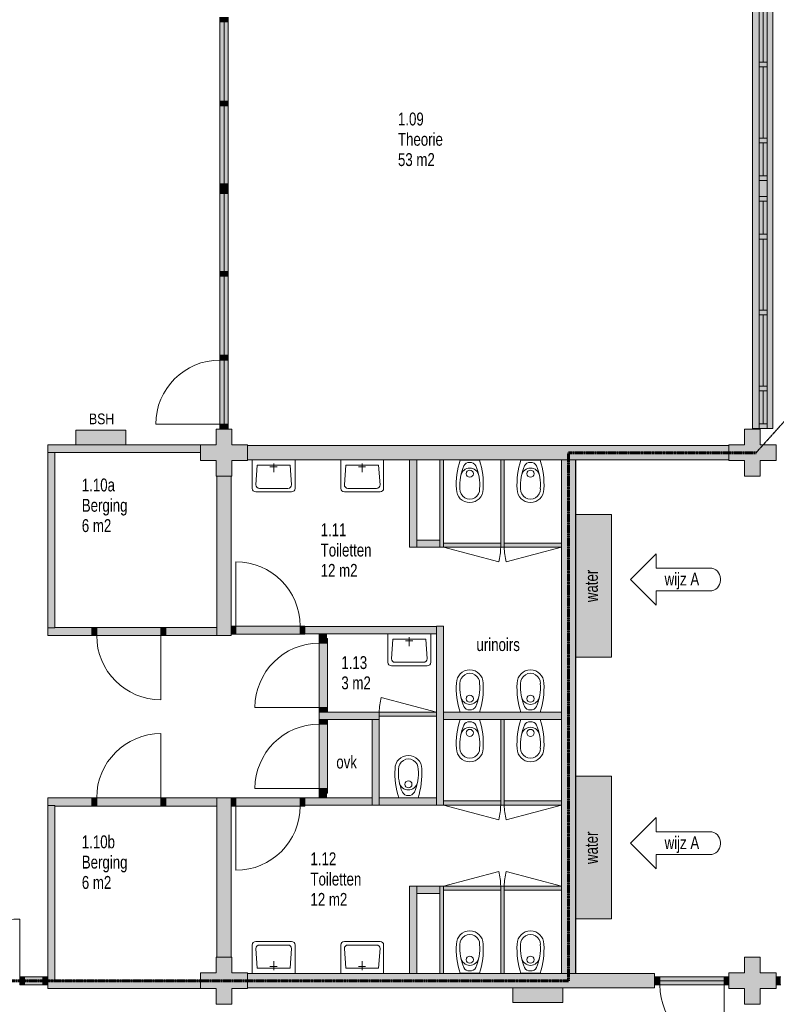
# Model space of a CAD drawing. Header units: millimetres. Extents: x 73705 to 433105, y 109410 to 279410.
# Tile 58 of 90: x 255219 to 265815, y 234235 to 248032. Entities that reach past the tile are written whole.
import ezdxf

# ---------------------------------------------------------------- set-up
doc = ezdxf.new("R2010")
doc.units = ezdxf.units.MM
doc.linetypes.add('brand  WBDBO 30 min', pattern=[11, 4, -1, 2, -1, 2, -1])
for name, color, linetype, lineweight in [('A-DETL', 90, 'Continuous', 9), ('A-DETL-GENF', 92, 'Continuous', 9), ('A-DETL-THIN', 151, 'Continuous', 9), ('G-ANNO-TEXT', 231, 'Continuous', 9)]:
    doc.layers.add(name, color=color, linetype=linetype, lineweight=lineweight)
doc.styles.add('Arial Narrow', font='ARIALN.TTF', dxfattribs={"width": 0.9, "height": 180})
doc.styles.add('Arial Narrow_1', font='ARIALN.TTF', dxfattribs={"height": 150})
doc.styles.add('Arial Narrow_B', font='ARIALN.TTF', dxfattribs={"width": 0.9, "height": 180})

msp = doc.modelspace()

# ---------------------------------------------------------------- hatches: boundary and pattern name
at = {"layer": 'A-DETL-GENF'}
for color, points in [(7, [(265591.1, 242302.5), (265767.1, 242302.5), (265767.1, 249028.9), (265481.1, 249028.9), (265481.1, 242302.5), (265573.1, 242302.5)]), (7, [(258138.1, 248001), (258138.1, 248068), (258024.1, 248068), (258024.1, 248001)]), (7, [(258138.1, 246891.7), (258138.1, 248001), (258024.1, 248001), (258024.1, 246891.7)]), (7, [(258138.1, 246824.7), (258138.1, 246891.7), (258024.1, 246891.7), (258024.1, 246824.7)]), (7, [(258138.1, 245732), (258138.1, 246824.7), (258024.1, 246824.7), (258024.1, 245732)]), (7, [(258024.1, 245665), (258138.1, 245665), (258138.1, 245732), (258024.1, 245732)]), (7, [(258138.1, 245598), (258138.1, 245665), (258024.1, 245665), (258024.1, 245598)]), (7, [(258138.1, 244505.4), (258138.1, 245598), (258024.1, 245598), (258024.1, 244505.4)]), (7, [(258138.1, 244438.4), (258138.1, 244505.4), (258024.1, 244505.4), (258024.1, 244438.4)]), (7, [(258138.1, 243329), (258138.1, 244438.4), (258024.1, 244438.4), (258024.1, 243329)]), (7, [(258024.1, 243262), (258138.1, 243262), (258138.1, 243329), (258024.1, 243329)]), (7, [(258024.1, 242362), (258138.1, 242362), (258138.1, 243262), (258024.1, 243262)]), (254, [(256707.2, 242075), (256707.2, 242280), (256007.2, 242280), (256007.2, 242075)]), (7, [(258179.8, 241635), (258191.1, 241635), (258191.1, 241855), (258411.1, 241855), (258411.1, 242075), (258191.1, 242075), (258191.1, 242295), (257971.1, 242295), (257971.1, 242075), (257751.1, 242075), (257751.1, 241855), (257971.1, 241855), (257971.1, 241635), (258179.8, 241635.5)]), (7, [(258024.1, 242295), (258138.1, 242295), (258138.1, 242362), (258024.1, 242362)]), (7, [(265591.1, 241635), (265591.1, 241855), (265811.1, 241855), (265811.1, 242075), (265591.1, 242075), (265591.1, 242295), (265371.1, 242295), (265371.1, 242075), (265151.1, 242075), (265151.1, 241855), (265371.1, 241855), (265371.1, 241635)]), (7, [(265687.1, 242301.5), (265687.1, 242302.5), (265591.1, 242301.5)]), (7, [(255711.1, 241965), (257751.1, 241965), (257751.1, 242075), (255611.1, 242075), (255611.1, 241965)]), (7, [(260679.8, 241864.5), (265151.1, 241864.5), (265151.1, 242064.5), (258411.1, 242064.5), (258411.1, 241864.5), (259587.2, 241864.5)]), (7, [(255611.1, 239510), (255711.1, 239510), (255711.1, 241965), (255611.1, 241965), (255611.1, 239517)]), (7, [(260679.8, 240640), (260779.8, 240640), (260779.8, 241864.5), (260679.8, 241864.5), (260679.8, 240740)]), (7, [(261154.8, 240640), (261154.8, 241864.5), (261104.8, 241864.5), (261104.8, 240640)]), (7, [(261954.8, 240640), (262004.8, 240640), (262004.8, 241864.5), (261954.8, 241864.5), (261954.8, 240697)]), (7, [(262804.8, 234665), (263004.8, 234665.5), (263004.8, 241865), (262804.8, 241864.5), (262804.8, 234675)]), (7, [(263004.8, 234665.5), (263006.1, 234665.5), (263006.1, 241865), (263004.8, 241864.5), (263004.8, 234675)]), (7, [(257981.1, 239403), (258179.8, 239403), (258179.8, 241635.5), (257981.1, 241635), (257981.1, 239420.5)]), (7, [(263506.1, 239100), (263506.1, 241100), (263006.1, 241100), (263006.1, 239100)]), (7, [(261054.8, 240640), (261104.8, 240640), (261104.8, 240740), (260779.8, 240740), (260779.8, 240640)]), (7, [(261954.8, 240640), (261954.8, 240697), (261154.8, 240697), (261154.8, 240640)]), (7, [(262804.8, 240640), (262804.8, 240697), (262004.8, 240697), (262004.8, 240640)]), (7, [(256297.1, 239403), (256297.1, 239517), (256230.1, 239517), (256230.1, 239403)]), (7, [(257197.1, 239403), (257197.1, 239517), (256297.1, 239517), (256297.1, 239403)]), (7, [(257264.1, 239403), (257264.1, 239517), (257197.1, 239517), (257197.1, 239403)]), (7, [(258179.8, 239420.5), (258246.8, 239420.5), (258246.8, 239534.5), (258179.8, 239534.5)]), (7, [(259146.8, 239420.5), (259146.8, 239534.5), (258246.8, 239534.5), (258246.8, 239420.5)]), (7, [(259146.8, 239420.5), (259213.8, 239420.5), (259213.8, 239534.5), (259146.8, 239534.5), (259146.8, 239427.5)]), (7, [(259513.8, 239427.5), (261054.8, 239427.5), (261054.8, 239527.5), (259213.8, 239527.5), (259213.8, 239427.5), (259413.8, 239427.5)]), (7, [(261154.8, 237027.5), (261154.8, 239534.5), (261054.8, 239534.5), (261054.8, 237027.5)]), (7, [(259413.8, 239361.5), (259513.8, 239361.5), (259513.8, 239427.5), (259413.8, 239427.5), (259413.8, 239420.5)]), (7, [(259513.8, 239294.5), (259527.8, 239294.5), (259527.8, 239361.5), (259413.8, 239361.5), (259413.8, 239294.5)]), (7, [(259527.8, 238394.5), (259527.8, 239294.5), (259413.8, 239294.5), (259413.8, 238394.5)]), (7, [(259527.8, 238327.5), (259527.8, 238394.5), (259413.8, 238394.5), (259413.8, 238327.5)]), (7, [(259527.8, 238227.5), (260254.8, 238227.5), (260254.8, 238327.5), (259413.8, 238327.5), (259413.8, 238227.5), (259513.8, 238227.5)]), (7, [(261054.8, 238270.5), (261054.8, 238327.5), (260254.8, 238327.5), (260254.8, 238270.5)]), (7, [(262804.8, 238227.5), (262804.8, 238327.5), (261154.8, 238327.5), (261154.8, 238227.5), (262004.8, 238227.5)]), (7, [(259413.8, 238160.5), (259527.8, 238160.5), (259527.8, 238227.5), (259413.8, 238227.5)]), (7, [(259513.8, 237260.5), (259527.8, 237260.5), (259527.8, 238160.5), (259413.8, 238160.5), (259413.8, 237260.5)]), (7, [(260254.8, 237027.5), (260254.8, 238227.5), (260154.8, 238227.5), (260154.8, 237027.5)]), (7, [(262004.8, 237027.5), (262004.8, 238227.5), (261954.8, 238227.5), (261954.8, 237027.5)]), (7, [(263506.1, 235430.5), (263506.1, 237430.5), (263006.1, 237430.5), (263006.1, 235430.5)]), (7, [(259413.8, 237193.5), (259527.8, 237193.5), (259527.8, 237260.5), (259413.8, 237260.5)]), (7, [(259513.8, 237127.5), (259513.8, 237193.5), (259413.8, 237193.5), (259413.8, 237127.5)]), (7, [(256297.1, 237013.5), (256297.1, 237127.5), (256230.1, 237127.5), (256230.1, 237013.5)]), (7, [(257197.1, 237013.5), (257197.1, 237127.5), (256297.1, 237127.5), (256297.1, 237013.5)]), (7, [(257264.1, 237013.5), (257264.1, 237127.5), (257197.1, 237127.5), (257197.1, 237013.5)]), (7, [(257981.1, 234895), (258179.8, 234895), (258179.8, 237127.5), (257981.1, 237127.5), (257981.1, 237013.5)]), (7, [(258191.1, 237013.5), (258246.8, 237013.5), (258246.8, 237127.5), (258179.8, 237127.5), (258179.8, 237013.5)]), (7, [(259146.8, 237013.5), (259146.8, 237127.5), (258246.8, 237127.5), (258246.8, 237013.5)]), (7, [(259213.8, 237013.5), (259213.8, 237127.5), (259146.8, 237127.5), (259146.8, 237013.5)]), (7, [(261954.8, 237027.5), (261954.8, 237084.5), (261154.8, 237084.5), (261154.8, 237027.5)]), (7, [(262804.8, 237027.5), (262804.8, 237084.5), (262004.8, 237084.5), (262004.8, 237027.5)]), (7, [(255611.1, 234565.5), (255711.1, 234565.5), (255711.1, 237020.5), (255611.1, 237020.5), (255611.1, 234622)]), (7, [(260679.8, 234665.5), (260779.8, 234665.5), (260779.8, 235890), (260679.8, 235890), (260679.8, 234675)]), (7, [(261054.8, 235790), (261104.8, 235790), (261104.8, 235890), (260779.8, 235890), (260779.8, 235790)]), (7, [(261104.8, 234665.5), (261154.8, 234665.5), (261154.8, 235890), (261104.8, 235890), (261104.8, 234675)]), (7, [(261954.8, 235833), (261954.8, 235890), (261154.8, 235890), (261154.8, 235833)]), (7, [(261954.8, 234665.5), (262004.8, 234665.5), (262004.8, 235890), (261954.8, 235890), (261954.8, 234675)]), (7, [(262804.8, 235833), (262804.8, 235890), (262004.8, 235890), (262004.8, 235833)]), (7, [(258191.1, 234235), (258191.1, 234455), (258411.1, 234455), (258411.1, 234675), (258191.1, 234675), (258191.1, 234895), (257971.1, 234895), (257971.1, 234675), (257751.1, 234675), (257751.1, 234455), (257971.1, 234455), (257971.1, 234235)]), (7, [(265591.1, 234235), (265591.1, 234455), (265811.1, 234455), (265811.1, 234675), (265591.1, 234675), (265591.1, 234895), (265371.1, 234895), (265371.1, 234675), (265151.1, 234675), (265151.1, 234455), (265371.1, 234455), (265371.1, 234235), (265538.6, 234235)]), (7, [(255286.2, 234508), (255286.2, 234622), (255219.2, 234622), (255219.2, 234508)]), (7, [(255286.2, 234508), (255544.1, 234508), (255544.1, 234622), (255286.2, 234622), (255286.2, 234565.5)]), (7, [(255611.1, 234508), (255611.1, 234622), (255544.1, 234622), (255544.1, 234508)]), (7, [(257751.1, 234455.5), (257751.1, 234565.5), (255611.1, 234565.5), (255611.1, 234455.5), (255711.1, 234455.5)]), (7, [(264109.1, 234464.5), (264109.1, 234664.5), (258411.1, 234664.5), (258411.1, 234464.5), (262827.2, 234464.5)]), (7, [(264184.1, 234508), (264184.1, 234622), (264117.1, 234622), (264117.1, 234508)]), (7, [(265084.1, 234508), (265084.1, 234622), (264184.1, 234622), (264184.1, 234508)]), (7, [(265151.1, 234508), (265151.1, 234622), (265084.1, 234622), (265084.1, 234508)]), (7, [(265878.1, 234508), (265878.1, 234622), (265811.1, 234622), (265811.1, 234508)]), (254, [(262127.2, 234259.5), (262827.2, 234259.5), (262827.2, 234464.5), (262127.2, 234464.5), (262127.2, 234455)])]:
    msp.add_hatch(color=color, dxfattribs=at).paths.add_polyline_path(points)
h = msp.add_hatch(color=7, dxfattribs=at)
h.paths.add_polyline_path([(255711.1, 239403), (256230.1, 239403), (256230.1, 239517), (255711.1, 239517), (255711.1, 239510), (255611.1, 239510), (255611.1, 239403)])
h.paths.add_polyline_path([(257264.1, 239403), (257981.1, 239403), (257981.1, 239517), (257264.1, 239517)])
h = msp.add_hatch(color=7, dxfattribs=at)
h.paths.add_polyline_path([(255711.1, 237013.5), (256230.1, 237013.5), (256230.1, 237127.5), (255611.1, 237127.5), (255611.1, 237020.5), (255711.1, 237020.5)])
h.paths.add_polyline_path([(257264.1, 237013.5), (257981.1, 237013.5), (257981.1, 237127.5), (257264.1, 237127.5)])
h = msp.add_hatch(color=7, dxfattribs=at)
h.paths.add_polyline_path([(259587.2, 237027.5), (260154.8, 237027.5), (260154.8, 237127.5), (259213.8, 237127.5), (259213.8, 237027.5), (259513.8, 237027.5)])
h.paths.add_polyline_path([(261054.8, 237027.5), (261054.8, 237127.5), (260254.8, 237127.5), (260254.8, 237027.5)])

# ---------------------------------------------------------------- linework, layer by layer
at = {"layer": 'A-DETL'}
for p, q in [((265481.1, 249028.9), (265481.1, 242302.5)), ((265767.1, 242302.5), (265767.1, 249028.9)), ((265573.1, 248433), (265573.1, 247436)), ((265687.1, 247436), (265687.1, 248433)), ((265687.1, 247436.7), (265573.1, 247436.7)), ((265573.1, 247436.7), (265573.1, 247369.7)), ((265573.1, 247436), (265687.1, 247436)), ((265687.1, 247369.7), (265687.1, 247436.7)), ((265573.1, 247369.7), (265687.1, 247369.7)), ((265687.1, 247369.7), (265573.1, 247369.7)), ((265573.1, 247369.7), (265573.1, 246372.7)), ((265687.1, 246372.7), (265687.1, 247369.7)), ((265573.1, 246372.7), (265687.1, 246372.7)), ((265687.1, 246372.7), (265573.1, 246372.7)), ((265573.1, 246372.7), (265573.1, 246305.7)), ((265573.1, 246305.7), (265687.1, 246305.7)), ((265687.1, 246305.7), (265573.1, 246305.7)), ((265573.1, 246305.7), (265573.1, 245843.9)), ((265687.1, 246305.7), (265687.1, 246372.7)), ((265687.1, 245843.9), (265687.1, 246305.7)), ((265687.1, 245843.9), (265573.1, 245843.9)), ((265573.1, 245843.9), (265573.1, 245776.9)), ((265573.1, 245843.9), (265687.1, 245843.9)), ((265573.1, 245776.9), (265687.1, 245776.9)), ((265687.1, 245776.9), (265573.1, 245776.9)), ((265573.1, 245776.9), (265573.1, 245552.2)), ((265687.1, 245776.9), (265687.1, 245843.9)), ((265687.1, 245552.2), (265687.1, 245776.9)), ((265687.1, 245553.5), (265573.1, 245553.5)), ((265573.1, 245553.5), (265573.1, 245486.5)), ((265573.1, 245552.2), (265687.1, 245552.2)), ((265573.1, 245486.5), (265687.1, 245486.5)), ((265687.1, 245486.5), (265573.1, 245486.5)), ((265573.1, 245486.5), (265573.1, 245024.7)), ((265687.1, 245486.5), (265687.1, 245553.5)), ((265687.1, 245024.7), (265687.1, 245486.5)), ((265687.1, 245024.7), (265573.1, 245024.7)), ((265573.1, 245024.7), (265573.1, 244957.7)), ((265573.1, 245024.7), (265687.1, 245024.7)), ((265687.1, 244957.7), (265573.1, 244957.7)), ((265573.1, 244957.7), (265573.1, 243960.7)), ((265573.1, 244957.7), (265687.1, 244957.7)), ((265687.1, 244957.7), (265687.1, 245024.7)), ((265687.1, 243960.7), (265687.1, 244957.7)), ((265687.1, 243960.7), (265573.1, 243960.7)), ((265573.1, 243960.7), (265573.1, 243893.7)), ((265573.1, 243960.7), (265687.1, 243960.7)), ((265687.1, 243893.7), (265687.1, 243960.7)), ((265687.1, 243894.4), (265573.1, 243894.4)), ((265573.1, 243894.4), (265573.1, 242897.4)), ((265573.1, 243893.7), (265687.1, 243893.7)), ((265687.1, 242897.4), (265687.1, 243894.4)), ((265573.1, 242897.4), (265687.1, 242897.4)), ((265687.1, 242897.4), (265573.1, 242897.4)), ((265573.1, 242897.4), (265573.1, 242830.4)), ((265573.1, 242830.4), (265687.1, 242830.4)), ((265687.1, 242830.4), (265573.1, 242830.4)), ((265573.1, 242830.4), (265573.1, 242368.5)), ((265687.1, 242830.4), (265687.1, 242897.4)), ((265687.1, 242368.5), (265687.1, 242830.4)), ((256707.2, 242280), (256007.2, 242280)), ((256007.2, 242280), (256007.2, 242075)), ((256707.2, 242075), (256707.2, 242280)), ((265481.1, 242302.5), (265767.1, 242302.5)), ((265687.1, 242368.5), (265573.1, 242368.5)), ((265573.1, 242368.5), (265573.1, 242301.5)), ((265573.1, 242368.5), (265687.1, 242368.5)), ((265573.1, 242301.5), (265687.1, 242301.5)), ((265687.1, 242301.5), (265687.1, 242368.5)), ((256007.2, 242075), (256707.2, 242075)), ((258475.9, 241864.5), (258475.9, 241464.5)), ((258475.9, 241864.5), (259075.9, 241864.5)), ((259075.9, 241464.5), (259075.9, 241864.5)), ((259715.9, 241864.5), (259715.9, 241464.5)), ((259715.9, 241864.5), (260315.9, 241864.5)), ((260315.9, 241464.5), (260315.9, 241864.5)), ((261387.5, 241860), (261657.5, 241860)), ((262237.5, 241860), (262507.5, 241860)), ((258546.9, 241789.5), (258525.9, 241514.5)), ((259004.9, 241789.5), (258546.9, 241789.5)), ((258822.9, 241764.5), (258722.9, 241764.5)), ((258775.9, 241814.5), (258775.9, 241689.5)), ((259004.9, 241789.5), (259025.9, 241514.5)), ((259786.9, 241789.5), (259765.9, 241514.5)), ((260244.9, 241789.5), (259786.9, 241789.5)), ((260062.9, 241764.5), (259962.9, 241764.5)), ((260015.9, 241814.5), (260015.9, 241689.5)), ((260244.9, 241789.5), (260265.9, 241514.5)), ((258975.9, 241464.5), (258575.9, 241464.5)), ((260215.9, 241464.5), (259815.9, 241464.5)), ((258525.9, 241414.5), (259025.9, 241414.5)), ((259765.9, 241414.5), (260265.9, 241414.5)), ((261927.5, 240433), (261154.8, 240640)), ((262032, 240433), (262804.8, 240640)), ((263773.1, 240187.5), (264133.1, 240547.5)), ((264133.1, 240347.5), (264133.1, 240547.5)), ((264883.1, 240347.5), (264133.1, 240347.5)), ((265033.1, 240177.5), (265033.1, 240197.5)), ((263773.1, 240187.5), (264133.1, 239827.5)), ((264883.1, 240027.5), (264133.1, 240027.5)), ((264133.1, 239827.5), (264133.1, 240027.5)), ((260375.6, 239427.5), (260375.6, 239027.5)), ((260375.6, 239427.5), (260975.6, 239427.5)), ((260675.6, 239377.5), (260675.6, 239252.5)), ((260975.6, 239027.5), (260975.6, 239427.5)), ((260446.6, 239352.5), (260425.6, 239077.5)), ((260904.6, 239352.5), (260446.6, 239352.5)), ((260722.6, 239327.5), (260622.6, 239327.5)), ((260904.6, 239352.5), (260925.6, 239077.5)), ((260425.6, 238977.5), (260925.6, 238977.5)), ((260875.6, 239027.5), (260475.6, 239027.5)), ((260282, 238534.6), (261054.8, 238327.5)), ((261387.5, 238327.5), (261657.5, 238327.5)), ((262237.5, 238327.5), (262507.5, 238327.5)), ((261387.5, 238227.5), (261657.5, 238227.5)), ((262237.5, 238227.5), (262507.5, 238227.5)), ((260527.5, 237127.5), (260797.5, 237127.5)), ((261927.5, 236820.5), (261154.8, 237027.5)), ((262032, 236820.5), (262804.8, 237027.5)), ((263773.1, 236493.1), (264133.1, 236853.1)), ((264133.1, 236653.1), (264133.1, 236853.1)), ((264883.1, 236653.1), (264133.1, 236653.1)), ((263773.1, 236493.1), (264133.1, 236133.1)), ((265033.1, 236483.1), (265033.1, 236503.1)), ((264883.1, 236333.1), (264133.1, 236333.1)), ((264133.1, 236133.1), (264133.1, 236333.1)), ((261927.5, 236097.1), (261154.8, 235890)), ((262032, 236097.1), (262804.8, 235890)), ((258525.9, 235115.5), (259025.9, 235115.5)), ((259765.9, 235115.5), (260265.9, 235115.5)), ((258475.9, 234665.5), (258475.9, 235065.5)), ((258546.9, 234740.5), (258525.9, 235015.5)), ((258975.9, 235065.5), (258575.9, 235065.5)), ((259004.9, 234740.5), (259025.9, 235015.5)), ((259075.9, 235065.5), (259075.9, 234665.5)), ((259715.9, 234665.5), (259715.9, 235065.5)), ((259786.9, 234740.5), (259765.9, 235015.5)), ((260215.9, 235065.5), (259815.9, 235065.5)), ((260244.9, 234740.5), (260265.9, 235015.5)), ((260315.9, 235065.5), (260315.9, 234665.5)), ((258775.9, 234715.5), (258775.9, 234840.5)), ((260015.9, 234715.5), (260015.9, 234840.5)), ((259004.9, 234740.5), (258546.9, 234740.5)), ((258822.9, 234765.5), (258722.9, 234765.5)), ((260244.9, 234740.5), (259786.9, 234740.5)), ((260062.9, 234765.5), (259962.9, 234765.5)), ((258475.9, 234665.5), (259075.9, 234665.5)), ((259715.9, 234665.5), (260315.9, 234665.5)), ((261387.5, 234670), (261657.5, 234670)), ((262237.5, 234670), (262507.5, 234670)), ((262127.2, 234464.5), (262127.2, 234259.5)), ((262827.2, 234464.5), (262127.2, 234464.5)), ((262827.2, 234259.5), (262827.2, 234464.5)), ((262127.2, 234259.5), (262827.2, 234259.5))]:
    msp.add_line(p, q, dxfattribs=at)
at = {"layer": 'A-DETL', "linetype": 'brand  WBDBO 30 min', "lineweight": 30}
msp.add_line((265532.7, 241964.5), (267071.7, 243673.8), dxfattribs=at)
at = {"layer": 'A-DETL', "linetype": 'brand  WBDBO 30 min', "lineweight": 60}
for p, q in [((262903.7, 234565), (262903.7, 241964.5)), ((262903.7, 241964.5), (265532.7, 241964.5)), ((250681.1, 234565), (262903.7, 234565))]:
    msp.add_line(p, q, dxfattribs=at)
at = {"layer": 'A-DETL'}
for centre in [(261522.5, 241670), (262372.5, 241670), (261522.5, 238517.5), (262372.5, 238517.5), (261522.5, 238037.5), (262372.5, 238037.5), (260662.5, 237317.5), (261522.5, 234860), (262372.5, 234860)]:
    msp.add_circle(centre, 50, dxfattribs=at)
for centre, radius, start, end in [((262432.1, 241518.3), 1099, 161.88559, 183.43197), ((260612.7, 241518.3), 1099.3, 356.57122, 18.11338), ((263282.1, 241518.3), 1099, 161.88559, 183.43197), ((261462.7, 241518.3), 1099.3, 356.57122, 18.11338), ((262052, 241511.7), 669.4, 156.41099, 184.58472), ((261522.8, 241620.9), 128.4, 11.95474, 168.10765), ((261514.3, 241741.8), 84.7, 84.43511, 153.49917), ((261530.7, 241741.8), 84.7, 26.50126, 95.56291), ((260992.9, 241511.6), 669.5, 355.41908, 23.58797), ((262902, 241511.7), 669.4, 156.41099, 184.58472), ((262372.8, 241620.9), 128.4, 11.95474, 168.10765), ((262364.3, 241741.8), 84.7, 84.43511, 153.49917), ((262380.7, 241741.8), 84.7, 26.50126, 95.56291), ((261842.9, 241511.6), 669.5, 355.41908, 23.58797), ((258525.9, 241464.5), 50, 180, 270), ((258575.9, 241514.5), 50, 180, 270), ((258975.9, 241514.5), 50, 270, 359.99997), ((259025.9, 241464.5), 50, 270, 0), ((259765.9, 241464.5), 50, 180, 270), ((259815.9, 241514.5), 50, 180, 270), ((260215.9, 241514.5), 50, 270, 359.99997), ((260265.9, 241464.5), 50, 270, 0), ((261522.5, 241452.5), 187.5, 180.00014, 0.00001), ((261522.5, 241452.5), 137.9, 177.66418, 2.33598), ((262372.5, 241452.5), 187.5, 180.00014, 0.00001), ((262372.5, 241452.5), 137.9, 177.66418, 2.33598), ((261154.8, 240640), 800, 345, 0), ((262804.8, 240640), 800, 180, 195), ((264883.1, 240197.5), 150, 0, 90), ((264883.1, 240177.5), 150, 270, 0), ((260425.6, 239027.5), 50, 180, 270), ((260475.6, 239077.5), 50, 180, 270), ((260875.6, 239077.5), 50, 270, 359.99997), ((260925.6, 239027.5), 50, 270, 0), ((261522.5, 238735), 187.5, 359.99999, 179.99986), ((261522.5, 238735), 137.9, 357.66402, 182.33582), ((262372.5, 238735), 187.5, 359.99999, 179.99986), ((262372.5, 238735), 137.9, 357.66402, 182.33582), ((262432.1, 238669.3), 1099, 176.56803, 198.11441), ((262052, 238675.9), 669.4, 175.41528, 203.58901), ((260992.9, 238676), 669.5, 336.41203, 4.58092), ((260612.7, 238669.3), 1099.3, 341.88662, 3.42878), ((263282.1, 238669.3), 1099, 176.56803, 198.11441), ((262902, 238675.9), 669.4, 175.41528, 203.58901), ((261842.9, 238676), 669.5, 336.41203, 4.58092), ((261462.7, 238669.3), 1099.3, 341.88662, 3.42878), ((261054.8, 238327.5), 800, 165, 180), ((261522.8, 238566.6), 128.4, 191.89235, 348.04526), ((261514.3, 238445.8), 84.7, 206.50083, 275.56489), ((261530.7, 238445.8), 84.7, 264.43709, 333.49874), ((262372.8, 238566.6), 128.4, 191.89235, 348.04526), ((262364.3, 238445.8), 84.7, 206.50083, 275.56489), ((262380.7, 238445.8), 84.7, 264.43709, 333.49874), ((262432.1, 237885.8), 1099, 161.88559, 183.43197), ((262052, 237879.2), 669.4, 156.41099, 184.58472), ((261514.3, 238109.3), 84.7, 84.43511, 153.49917), ((261530.7, 238109.3), 84.7, 26.50126, 95.56291), ((260992.9, 237879.1), 669.5, 355.41908, 23.58797), ((260612.7, 237885.8), 1099.3, 356.57122, 18.11338), ((263282.1, 237885.8), 1099, 161.88559, 183.43197), ((262902, 237879.2), 669.4, 156.41099, 184.58472), ((262364.3, 238109.3), 84.7, 84.43511, 153.49917), ((262380.7, 238109.3), 84.7, 26.50126, 95.56291), ((261842.9, 237879.1), 669.5, 355.41908, 23.58797), ((261462.7, 237885.8), 1099.3, 356.57122, 18.11338), ((261522.8, 237988.4), 128.4, 11.95474, 168.10765), ((262372.8, 237988.4), 128.4, 11.95474, 168.10765), ((260662.5, 237535), 187.5, 359.99999, 179.99986), ((261522.5, 237820), 187.5, 180.00014, 0.00001), ((261522.5, 237820), 137.9, 177.66418, 2.33598), ((262372.5, 237820), 187.5, 180.00014, 0.00001), ((262372.5, 237820), 137.9, 177.66418, 2.33598), ((260662.5, 237535), 137.9, 357.66402, 182.33582), ((261572.1, 237469.3), 1099, 176.56803, 198.11441), ((261192, 237475.9), 669.4, 175.41528, 203.58901), ((260132.9, 237476), 669.5, 336.41203, 4.58092), ((259752.7, 237469.3), 1099.3, 341.88662, 3.42878), ((260662.8, 237366.6), 128.4, 191.89235, 348.04526), ((260654.3, 237245.8), 84.7, 206.50083, 275.56489), ((260670.7, 237245.8), 84.7, 264.43709, 333.49874), ((261154.8, 237027.5), 800, 345, 0), ((262804.8, 237027.5), 800, 180, 195), ((264883.1, 236503.1), 150, 0, 90), ((264883.1, 236483.1), 150, 270, 0), ((261154.8, 235890), 800, 0, 15), ((262804.8, 235890), 800, 165, 180), ((261522.5, 235077.5), 187.5, 359.99999, 179.99986), ((262372.5, 235077.5), 187.5, 359.99999, 179.99986), ((258525.9, 235065.5), 50, 90, 180), ((259025.9, 235065.5), 50, 0, 90), ((259765.9, 235065.5), 50, 90, 180), ((260265.9, 235065.5), 50, 0, 90), ((261522.5, 235077.5), 137.9, 357.66402, 182.33582), ((262372.5, 235077.5), 137.9, 357.66402, 182.33582), ((258575.9, 235015.5), 50, 90, 180), ((258975.9, 235015.5), 50, 0.00003, 90), ((259815.9, 235015.5), 50, 90, 180), ((260215.9, 235015.5), 50, 0.00003, 90), ((262432.1, 235011.8), 1099, 176.56803, 198.11441), ((262052, 235018.4), 669.4, 175.41528, 203.58901), ((260992.9, 235018.5), 669.5, 336.41203, 4.58092), ((260612.7, 235011.8), 1099.3, 341.88662, 3.42878), ((263282.1, 235011.8), 1099, 176.56803, 198.11441), ((262902, 235018.4), 669.4, 175.41528, 203.58901), ((261842.9, 235018.5), 669.5, 336.41203, 4.58092), ((261462.7, 235011.8), 1099.3, 341.88662, 3.42878), ((261522.8, 234909.1), 128.4, 191.89235, 348.04526), ((262372.8, 234909.1), 128.4, 191.89235, 348.04526), ((261514.3, 234788.3), 84.7, 206.50083, 275.56489), ((261530.7, 234788.3), 84.7, 264.43709, 333.49874), ((262364.3, 234788.3), 84.7, 206.50083, 275.56489), ((262380.7, 234788.3), 84.7, 264.43709, 333.49874)]:
    msp.add_arc(centre, radius, start, end, dxfattribs=at)
at = {"layer": 'A-DETL-THIN'}
for p, q in [((265633.1, 248433), (265633.1, 247436)), ((258024.1, 248068), (258024.1, 248001)), ((258138.1, 248001), (258138.1, 248068)), ((258138.1, 248001), (258024.1, 248001)), ((258024.1, 248001), (258024.1, 246891.7)), ((258024.1, 248001), (258138.1, 248001)), ((258081.1, 248001), (258081.1, 246891.7)), ((258138.1, 246891.7), (258138.1, 248001)), ((265633.1, 247369.7), (265633.1, 246372.7)), ((258138.1, 246891.7), (258024.1, 246891.7)), ((258024.1, 246891.7), (258024.1, 246824.7)), ((258024.1, 246891.7), (258138.1, 246891.7)), ((258024.1, 246824.7), (258138.1, 246824.7)), ((258138.1, 246824.7), (258024.1, 246824.7)), ((258024.1, 246824.7), (258024.1, 245732)), ((258081.1, 246824.7), (258081.1, 245732)), ((258138.1, 246824.7), (258138.1, 246891.7)), ((258138.1, 245732), (258138.1, 246824.7)), ((265633.1, 246305.7), (265633.1, 245843.9)), ((258138.1, 245732), (258024.1, 245732)), ((258024.1, 245732), (258024.1, 245665)), ((258024.1, 245732), (258138.1, 245732)), ((258138.1, 245665), (258138.1, 245732)), ((258024.1, 245665), (258138.1, 245665)), ((258138.1, 245665), (258024.1, 245665)), ((258024.1, 245665), (258024.1, 245598)), ((258024.1, 245598), (258138.1, 245598)), ((258138.1, 245598), (258024.1, 245598)), ((258024.1, 245598), (258024.1, 244505.4)), ((258081.1, 245598), (258081.1, 244505.4)), ((258138.1, 245598), (258138.1, 245665)), ((258138.1, 244505.4), (258138.1, 245598)), ((265633.1, 245024.7), (265633.1, 245486.5)), ((265633.1, 243960.7), (265633.1, 244957.7)), ((258138.1, 244505.4), (258024.1, 244505.4)), ((258024.1, 244505.4), (258024.1, 244438.4)), ((258024.1, 244505.4), (258138.1, 244505.4)), ((258138.1, 244438.4), (258138.1, 244505.4)), ((258024.1, 244438.4), (258138.1, 244438.4)), ((258138.1, 244438.4), (258024.1, 244438.4)), ((258024.1, 244438.4), (258024.1, 243329)), ((258081.1, 244438.4), (258081.1, 243329)), ((258138.1, 243329), (258138.1, 244438.4)), ((265633.1, 242897.4), (265633.1, 243894.4)), ((258024.1, 243329), (258138.1, 243329)), ((258138.1, 243329), (258024.1, 243329)), ((258024.1, 243329), (258024.1, 243262)), ((258024.1, 243262), (258138.1, 243262)), ((258138.1, 243262), (258024.1, 243262)), ((258024.1, 243262), (258024.1, 242362)), ((258081.1, 242362), (258081.1, 243262)), ((258138.1, 243262), (258138.1, 243329)), ((258138.1, 242362), (258138.1, 243262)), ((265633.1, 242368.5), (265633.1, 242830.4)), ((258024.1, 242362), (257124.1, 242362)), ((257971.1, 242295), (257971.1, 242075)), ((258191.1, 242295), (257971.1, 242295)), ((258024.1, 242362), (258138.1, 242362)), ((258138.1, 242362), (258024.1, 242362)), ((258024.1, 242362), (258024.1, 242295)), ((258024.1, 242295), (258138.1, 242295)), ((258138.1, 242295), (258138.1, 242362)), ((258191.1, 242075), (258191.1, 242295)), ((265371.1, 242295), (265371.1, 242075)), ((265591.1, 242295), (265371.1, 242295)), ((265591.1, 242075), (265591.1, 242295)), ((257751.1, 242075), (255611.1, 242075)), ((255611.1, 242075), (255611.1, 241965)), ((257971.1, 242075), (257751.1, 242075)), ((257751.1, 241965), (257751.1, 242075)), ((258411.1, 242075), (258191.1, 242075)), ((258411.1, 242064.5), (258411.1, 242075)), ((265151.1, 242064.5), (258411.1, 242064.5)), ((258411.1, 242064.5), (258411.1, 241864.5)), ((265371.1, 242075), (265151.1, 242075)), ((265151.1, 242075), (265151.1, 242064.5)), ((265151.1, 241864.5), (265151.1, 242064.5)), ((265811.1, 242075), (265591.1, 242075)), ((265811.1, 241855), (265811.1, 242075)), ((255711.1, 241965), (255611.1, 241965)), ((255611.1, 241965), (255611.1, 239510)), ((255711.1, 241965), (257751.1, 241965)), ((255711.1, 239510), (255711.1, 241965)), ((257751.1, 241965), (257751.1, 241855)), ((257751.1, 241855), (257971.1, 241855)), ((257971.1, 241855), (257971.1, 241635)), ((258191.1, 241635), (258191.1, 241855)), ((258191.1, 241855), (258411.1, 241855)), ((258411.1, 241855), (258411.1, 241864.5)), ((258411.1, 241864.5), (260679.8, 241864.5)), ((260679.8, 241864.5), (260679.8, 240640)), ((260779.8, 241864.5), (260679.8, 241864.5)), ((260779.8, 241864.5), (261104.8, 241864.5)), ((260779.8, 240740), (260779.8, 241864.5)), ((261104.8, 241864.5), (261104.8, 240740)), ((261154.8, 241864.5), (261104.8, 241864.5)), ((261154.8, 241864.5), (261954.8, 241864.5)), ((261154.8, 240640), (261154.8, 241864.5)), ((261954.8, 241864.5), (261954.8, 240640)), ((262004.8, 241864.5), (261954.8, 241864.5)), ((262004.8, 241864.5), (262804.8, 241864.5)), ((262004.8, 240640), (262004.8, 241864.5)), ((263004.8, 241865), (262804.8, 241865)), ((262804.8, 241865), (262804.8, 238327.5)), ((263006.1, 241865), (263004.8, 241865)), ((263004.8, 234665), (263004.8, 241865)), ((263006.1, 241100), (263006.1, 241865)), ((263006.1, 241864.5), (265151.1, 241864.5)), ((265151.1, 241864.5), (265151.1, 241855)), ((265151.1, 241855), (265371.1, 241855)), ((265371.1, 241855), (265371.1, 241635)), ((265591.1, 241635), (265591.1, 241855)), ((265591.1, 241855), (265811.1, 241855)), ((257971.1, 241635), (257981.1, 241635)), ((257981.1, 241635.5), (257981.1, 239517)), ((258179.8, 241635.5), (257981.1, 241635.5)), ((258179.8, 239403), (258179.8, 241635.5)), ((258179.8, 241635), (258191.1, 241635)), ((265371.1, 241635), (265591.1, 241635)), ((263506.1, 241100), (263006.1, 241100)), ((263006.1, 241100), (263006.1, 239100)), ((263506.1, 239100), (263506.1, 241100)), ((260679.8, 240640), (260779.8, 240640)), ((261104.8, 240740), (260779.8, 240740)), ((260779.8, 240740), (260779.8, 240640)), ((260779.8, 240640), (261104.8, 240640)), ((261104.8, 240640), (261104.8, 240740)), ((261104.8, 240640), (261154.8, 240640)), ((261154.8, 240697), (261154.8, 240640)), ((261954.8, 240697), (261154.8, 240697)), ((261154.8, 240640), (261954.8, 240640)), ((261954.8, 240640), (261954.8, 240697)), ((261954.8, 240640), (262004.8, 240640)), ((262804.8, 240697), (262004.8, 240697)), ((262004.8, 240697), (262004.8, 240640)), ((262004.8, 240640), (262804.8, 240640)), ((262804.8, 240640), (262804.8, 240697)), ((258246.8, 239534.5), (258246.8, 240434.5)), ((255611.1, 239510), (255611.1, 239403)), ((255611.1, 239510), (255711.1, 239510)), ((256230.1, 239517), (255711.1, 239517)), ((256230.1, 239517), (256230.1, 239403)), ((256297.1, 239517), (256230.1, 239517)), ((256297.1, 239517), (256297.1, 239403)), ((257197.1, 239517), (256297.1, 239517)), ((257197.1, 239517), (257197.1, 239403)), ((257264.1, 239517), (257197.1, 239517)), ((257981.1, 239517), (257264.1, 239517)), ((257264.1, 239403), (257264.1, 239517)), ((257981.1, 239403), (257981.1, 239517)), ((258246.8, 239534.5), (258179.8, 239534.5)), ((259146.8, 239534.5), (258246.8, 239534.5)), ((258246.8, 239420.5), (258246.8, 239534.5)), ((259213.8, 239534.5), (259146.8, 239534.5)), ((259146.8, 239420.5), (259146.8, 239534.5)), ((259213.8, 239420.5), (259213.8, 239534.5)), ((261054.8, 239527.5), (259213.8, 239527.5)), ((261154.8, 239534.5), (261054.8, 239534.5)), ((261054.8, 239534.5), (261054.8, 237027.5)), ((261154.8, 237027.5), (261154.8, 239534.5)), ((255611.1, 239403), (256230.1, 239403)), ((256230.1, 239403), (256297.1, 239403)), ((256297.1, 239403), (257197.1, 239403)), ((257197.1, 239403), (257264.1, 239403)), ((257197.1, 239403), (257197.1, 238503)), ((257264.1, 239403), (257981.1, 239403)), ((257981.1, 239403), (258179.8, 239403)), ((258179.8, 239420.5), (258246.8, 239420.5)), ((258246.8, 239420.5), (259146.8, 239420.5)), ((259146.8, 239420.5), (259213.8, 239420.5)), ((259213.8, 239427.5), (259413.8, 239427.5)), ((259513.8, 239427.5), (259413.8, 239427.5)), ((259413.8, 239427.5), (259413.8, 239361.5)), ((259513.8, 239427.5), (261054.8, 239427.5)), ((259513.8, 239361.5), (259513.8, 239427.5)), ((259413.8, 239361.5), (259413.8, 239294.5)), ((259413.8, 239361.5), (259513.8, 239361.5)), ((259527.8, 239294.5), (259413.8, 239294.5)), ((259413.8, 239294.5), (259413.8, 238394.5)), ((259527.8, 239361.5), (259513.8, 239361.5)), ((259527.8, 239294.5), (259527.8, 239361.5)), ((259527.8, 238394.5), (259527.8, 239294.5)), ((263006.1, 237430.5), (263006.1, 239100)), ((263006.1, 239100), (263506.1, 239100)), ((259413.8, 238394.5), (258513.8, 238394.5)), ((259527.8, 238394.5), (259413.8, 238394.5)), ((259413.8, 238394.5), (259413.8, 238327.5)), ((260254.8, 238327.5), (259413.8, 238327.5)), ((259413.8, 238327.5), (259413.8, 238227.5)), ((259527.8, 238327.5), (259527.8, 238394.5)), ((260254.8, 238227.5), (260254.8, 238327.5)), ((261054.8, 238327.5), (260254.8, 238327.5)), ((260254.8, 238327.5), (260254.8, 238270.5)), ((260254.8, 238270.5), (261054.8, 238270.5)), ((261054.8, 238270.5), (261054.8, 238327.5)), ((262804.8, 238327.5), (261154.8, 238327.5)), ((262804.8, 238227.5), (262804.8, 238327.5)), ((259413.8, 238227.5), (259413.8, 238160.5)), ((259413.8, 238227.5), (260254.8, 238227.5)), ((259527.8, 238160.5), (259413.8, 238160.5)), ((259413.8, 238160.5), (259413.8, 237260.5)), ((259527.8, 238160.5), (259527.8, 238227.5)), ((259527.8, 237260.5), (259527.8, 238160.5)), ((260154.8, 238227.5), (260154.8, 237027.5)), ((260254.8, 237027.5), (260254.8, 238227.5)), ((261154.8, 238227.5), (261954.8, 238227.5)), ((262004.8, 238227.5), (261954.8, 238227.5)), ((261954.8, 238227.5), (261954.8, 237027.5)), ((262004.8, 238227.5), (262804.8, 238227.5)), ((262004.8, 237027.5), (262004.8, 238227.5)), ((262804.8, 238227.5), (262804.8, 234665)), ((257197.1, 237127.5), (257197.1, 238027.5)), ((263506.1, 237430.5), (263006.1, 237430.5)), ((263006.1, 237430.5), (263006.1, 235430.5)), ((263506.1, 235430.5), (263506.1, 237430.5)), ((259413.8, 237260.5), (258513.8, 237260.5)), ((259527.8, 237260.5), (259413.8, 237260.5)), ((259413.8, 237260.5), (259413.8, 237193.5)), ((259413.8, 237193.5), (259413.8, 237127.5)), ((259413.8, 237193.5), (259527.8, 237193.5)), ((259513.8, 237127.5), (259513.8, 237193.5)), ((259527.8, 237193.5), (259527.8, 237260.5)), ((256230.1, 237127.5), (255611.1, 237127.5)), ((255611.1, 237127.5), (255611.1, 237020.5)), ((256297.1, 237127.5), (256230.1, 237127.5)), ((256230.1, 237127.5), (256230.1, 237013.5)), ((257197.1, 237127.5), (256297.1, 237127.5)), ((256297.1, 237127.5), (256297.1, 237013.5)), ((257264.1, 237127.5), (257197.1, 237127.5)), ((257197.1, 237127.5), (257197.1, 237013.5)), ((257981.1, 237127.5), (257264.1, 237127.5)), ((257264.1, 237013.5), (257264.1, 237127.5)), ((258179.8, 237127.5), (257981.1, 237127.5)), ((257981.1, 237013.5), (257981.1, 237127.5)), ((258246.8, 237127.5), (258179.8, 237127.5)), ((258179.8, 234895), (258179.8, 237127.5)), ((259146.8, 237127.5), (258246.8, 237127.5)), ((258246.8, 237013.5), (258246.8, 237127.5)), ((259213.8, 237127.5), (259146.8, 237127.5)), ((259146.8, 237013.5), (259146.8, 237127.5)), ((259413.8, 237127.5), (259213.8, 237127.5)), ((259213.8, 237013.5), (259213.8, 237127.5)), ((259213.8, 237027.5), (260154.8, 237027.5)), ((259413.8, 237127.5), (259513.8, 237127.5)), ((260154.8, 237127.5), (259513.8, 237127.5)), ((260154.8, 237027.5), (260254.8, 237027.5)), ((261054.8, 237127.5), (260254.8, 237127.5)), ((260254.8, 237027.5), (261054.8, 237027.5)), ((261054.8, 237027.5), (261154.8, 237027.5)), ((261154.8, 237084.5), (261154.8, 237027.5)), ((261954.8, 237084.5), (261154.8, 237084.5)), ((261154.8, 237027.5), (261954.8, 237027.5)), ((261954.8, 237027.5), (261954.8, 237084.5)), ((261954.8, 237027.5), (262004.8, 237027.5)), ((262804.8, 237084.5), (262004.8, 237084.5)), ((262004.8, 237084.5), (262004.8, 237027.5)), ((262004.8, 237027.5), (262804.8, 237027.5)), ((262804.8, 237027.5), (262804.8, 237084.5)), ((255711.1, 237020.5), (255611.1, 237020.5)), ((255611.1, 237020.5), (255611.1, 234565.5)), ((255711.1, 234565.5), (255711.1, 237020.5)), ((255711.1, 237013.5), (256230.1, 237013.5)), ((256230.1, 237013.5), (256297.1, 237013.5)), ((256297.1, 237013.5), (257197.1, 237013.5)), ((257197.1, 237013.5), (257264.1, 237013.5)), ((257264.1, 237013.5), (257981.1, 237013.5)), ((257981.1, 237013.5), (257981.1, 234895)), ((258179.8, 237013.5), (258246.8, 237013.5)), ((258246.8, 237013.5), (259146.8, 237013.5)), ((258246.8, 237013.5), (258246.8, 236113.5)), ((259146.8, 237013.5), (259213.8, 237013.5)), ((260779.8, 235890), (260679.8, 235890)), ((260679.8, 235890), (260679.8, 234665.5)), ((261104.8, 235890), (260779.8, 235890)), ((260779.8, 235890), (260779.8, 235790)), ((260779.8, 234665.5), (260779.8, 235790)), ((260779.8, 235790), (261104.8, 235790)), ((261154.8, 235890), (261104.8, 235890)), ((261104.8, 235790), (261104.8, 235890)), ((261104.8, 235790), (261104.8, 234665.5)), ((261154.8, 234665.5), (261154.8, 235890)), ((261954.8, 235890), (261154.8, 235890)), ((261154.8, 235890), (261154.8, 235833)), ((261154.8, 235833), (261954.8, 235833)), ((262004.8, 235890), (261954.8, 235890)), ((261954.8, 235890), (261954.8, 234665.5)), ((261954.8, 235833), (261954.8, 235890)), ((262004.8, 234665.5), (262004.8, 235890)), ((262804.8, 235890), (262004.8, 235890)), ((262004.8, 235890), (262004.8, 235833)), ((262004.8, 235833), (262804.8, 235833)), ((262804.8, 235833), (262804.8, 235890)), ((255219.2, 234622), (255219.2, 235430.2)), ((263006.1, 234665.5), (263006.1, 235430.5)), ((263006.1, 235430.5), (263506.1, 235430.5)), ((257971.1, 234895), (257971.1, 234675)), ((257981.1, 234895), (257971.1, 234895)), ((257981.1, 234895), (258179.8, 234895)), ((258191.1, 234895), (258179.8, 234895)), ((258191.1, 234675), (258191.1, 234895)), ((265371.1, 234895), (265371.1, 234675)), ((265591.1, 234895), (265371.1, 234895)), ((265591.1, 234675), (265591.1, 234895)), ((255286.2, 234622), (255219.2, 234622)), ((255219.2, 234622), (255219.2, 234508)), ((255544.1, 234622), (255286.2, 234622)), ((255286.2, 234622), (255286.2, 234508)), ((255286.2, 234508), (255286.2, 234622)), ((255286.2, 234565), (255544.1, 234565)), ((255544.1, 234508), (255544.1, 234622)), ((255611.1, 234622), (255544.1, 234622)), ((255544.1, 234622), (255544.1, 234508)), ((255611.1, 234508), (255611.1, 234622)), ((255611.1, 234565.5), (255611.1, 234455.5)), ((255611.1, 234565.5), (255711.1, 234565.5)), ((257751.1, 234565.5), (255711.1, 234565.5)), ((257971.1, 234675), (257751.1, 234675)), ((257751.1, 234675), (257751.1, 234565.5)), ((257751.1, 234455.5), (257751.1, 234565.5)), ((258411.1, 234675), (258191.1, 234675)), ((258411.1, 234664.5), (258411.1, 234675)), ((264109.1, 234664.5), (258411.1, 234664.5)), ((258411.1, 234664.5), (258411.1, 234464.5)), ((260679.8, 234665.5), (260779.8, 234665.5)), ((261104.8, 234665.5), (261154.8, 234665.5)), ((261954.8, 234665.5), (262004.8, 234665.5)), ((262804.8, 234665), (263004.8, 234665)), ((263004.8, 234665.5), (263006.1, 234665.5)), ((264109.1, 234464.5), (264109.1, 234664.5)), ((264117.1, 234622), (264117.1, 234508)), ((264184.1, 234622), (264117.1, 234622)), ((264184.1, 234508), (264184.1, 234622)), ((264184.1, 234622), (264184.1, 234508)), ((265084.1, 234622), (264184.1, 234622)), ((265084.1, 234565), (264184.1, 234565)), ((265084.1, 234508), (265084.1, 234622)), ((265084.1, 234622), (265084.1, 234508)), ((265151.1, 234622), (265084.1, 234622)), ((265371.1, 234675), (265151.1, 234675)), ((265151.1, 234675), (265151.1, 234455)), ((265151.1, 234508), (265151.1, 234622)), ((265811.1, 234675), (265591.1, 234675)), ((265811.1, 234455), (265811.1, 234675)), ((265878.1, 234622), (265811.1, 234622)), ((265811.1, 234622), (265811.1, 234508)), ((255219.2, 234508), (255286.2, 234508)), ((255286.2, 234508), (255544.1, 234508)), ((255544.1, 234508), (255611.1, 234508)), ((255611.1, 234455.5), (257751.1, 234455.5)), ((257751.1, 234455), (257971.1, 234455)), ((257971.1, 234455), (257971.1, 234235)), ((258191.1, 234235), (258191.1, 234455)), ((258191.1, 234455), (258411.1, 234455)), ((258411.1, 234455), (258411.1, 234464.5)), ((258411.1, 234464.5), (264109.1, 234464.5)), ((264117.1, 234508), (264184.1, 234508)), ((264184.1, 234508), (265084.1, 234508)), ((265084.1, 234508), (265151.1, 234508)), ((265084.1, 234508), (265084.1, 233608)), ((265151.1, 234455), (265371.1, 234455)), ((265371.1, 234455), (265371.1, 234235)), ((265591.1, 234235), (265591.1, 234455)), ((265591.1, 234455), (265811.1, 234455)), ((265811.1, 234508), (265878.1, 234508)), ((257971.1, 234235), (258191.1, 234235)), ((265371.1, 234235), (265591.1, 234235))]:
    msp.add_line(p, q, dxfattribs=at)
for centre, radius, start, end in [((258024.1, 242362), 900, 90, 180), ((258246.8, 239534.5), 900, 0, 90), ((257197.1, 239403), 900, 180, 270), ((259413.8, 238394.5), 900, 90, 180), ((259413.8, 237260.5), 900, 90, 180), ((257197.1, 237127.5), 900, 90, 180), ((258246.8, 237013.5), 900, 270, 0), ((255219.2, 234622), 808.2, 90, 180), ((265084.1, 234508), 900, 180, 270)]:
    msp.add_arc(centre, radius, start, end, dxfattribs=at)

# ---------------------------------------------------------------- texts
at = {"layer": 'G-ANNO-TEXT', "color": 7, "char_height": 180, "attachment_point": 1}
for s, insert, width, style in [('1.09', (260516.6, 246730.1), 425.696, 'Arial Narrow_B'), ('Theorie', (260516.6, 246445.6), 750.38, 'Arial Narrow'), ('53 m2', (260516.6, 246161.2), 606.076, 'Arial Narrow'), ('1.10a', (256089, 241601.8), 548.354, 'Arial Narrow_B'), ('Berging', (256089, 241317.3), 757.595, 'Arial Narrow'), ('6 m2', (256089, 241032.9), 483.418, 'Arial Narrow'), ('1.11', (259434.2, 240974), 425.696, 'Arial Narrow_B'), ('Toiletten', (259434.2, 240689.6), 844.177, 'Arial Narrow'), ('12 m2', (259434.2, 240405.1), 606.076, 'Arial Narrow'), ('wijz A', (264250.6, 240283.5), 570, 'Arial Narrow'), ('urinoirs', (261615.7, 239365.5), 721.519, 'Arial Narrow'), ('1.13', (259723.6, 239113.2), 425.696, 'Arial Narrow_B'), ('3 m2', (259723.6, 238828.8), 483.418, 'Arial Narrow'), ('ovk', (259653.3, 237719.2), 339.114, 'Arial Narrow'), ('1.10b', (256089, 236601.8), 562.785, 'Arial Narrow_B'), ('wijz A', (264250.6, 236589), 570, 'Arial Narrow'), ('1.12', (259291.2, 236363.9), 425.696, 'Arial Narrow_B'), ('Berging', (256089, 236317.3), 757.595, 'Arial Narrow'), ('Toiletten', (259291.2, 236079.5), 844.177, 'Arial Narrow'), ('6 m2', (256089, 236032.9), 483.418, 'Arial Narrow'), ('12 m2', (259291.2, 235795), 606.076, 'Arial Narrow')]:
    msp.add_mtext(s, dxfattribs=dict(at, insert=insert, width=width, style=style))
at = {"layer": 'G-ANNO-TEXT', "color": 92, "insert": (256189.3, 242513.1), "char_height": 150, "width": 440.928, "attachment_point": 1, "style": 'Arial Narrow_1'}
msp.add_mtext('BSH', dxfattribs=at)
at = {"layer": 'G-ANNO-TEXT', "color": 7, "char_height": 180, "width": 533.924, "attachment_point": 1, "rotation": 90, "style": 'Arial Narrow'}
for insert in [(263135.7, 239870.7), (263135.7, 236201.2)]:
    msp.add_mtext('water', dxfattribs=dict(at, insert=insert))

doc.saveas('drawing.dxf')
